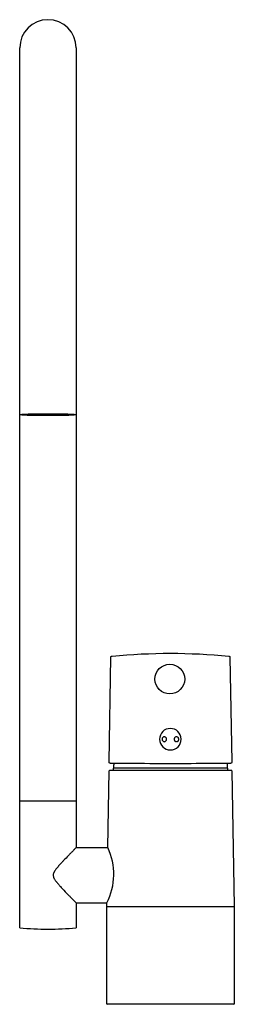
# Model space of a CAD drawing. Header units: millimetres. Extents: x -62 to 26, y 0 to 403.
import ezdxf

# ---------------------------------------------------------------- set-up
doc = ezdxf.new("R2010")
doc.units = ezdxf.units.MM
doc.header["$MEASUREMENT"] = 0
doc.layers.add('PLANNING', color=1, linetype='Continuous')

# ---------------------------------------------------------------- blocks, each defined once
blk = doc.blocks.new('96100000_f')
at = {"layer": 'PLANNING'}
for p, q in [((-61.5, 83.05), (-61.5, 391.03)), ((-38.5, 391.03), (-38.5, 83.05)), ((4.34, 108.37), (4.34, 108.39)), ((-22.95, 96.5), (-23.25, 96.8)), ((22.95, 96.5), (23.25, 96.8)), ((-25.57, 64.05), (-25.02, 95.4)), ((24.82, 95.6), (-24.82, 95.6)), ((23.4, 96.5), (-23.4, 96.5)), ((-23.4, 96.5), (-23.4, 95.6)), ((23.4, 95.6), (23.4, 96.5)), ((25.02, 95.4), (26, 40)), ((-38.5, 83.05), (-61.5, 83.05)), ((-61.5, 31.26), (-61.5, 83.05)), ((-38.5, 83.05), (-38.5, 64.05)), ((-38.5, 64.05), (-25.57, 64.05)), ((-25.57, 64.05), (-25.57, 64.05)), ((-38.5, 41.45), (-38.5, 31.26)), ((-38.5, 41.45), (-25.97, 41.45)), ((-26, 40), (-25.97, 41.45)), ((-26, 0.2), (-26, 40)), ((-26, 40), (26, 40)), ((26, 40), (26, 0.2)), ((25.8, 0), (-25.8, 0))]:
    blk.add_line(p, q, dxfattribs=at)
blk.add_lwpolyline([(-16.96, 98.4), (-22.48, 98.45), (-24.36, 98.48), (-24.46, 98.49), (-24.52, 98.49), (-24.57, 98.5), (-24.6, 98.5), (-24.63, 98.51), (-24.66, 98.51), (-24.68, 98.52), (-24.7, 98.52), (-24.71, 98.52), (-24.72, 98.53), (-24.74, 98.53), (-24.75, 98.54), (-24.77, 98.54), (-24.78, 98.55), (-24.79, 98.55), (-24.81, 98.56), (-24.82, 98.56), (-24.83, 98.57), (-24.84, 98.57), (-24.86, 98.58), (-24.87, 98.59), (-24.88, 98.6), (-24.88, 98.6), (-24.89, 98.6), (-24.89, 98.61), (-24.9, 98.61), (-24.9, 98.62), (-24.91, 98.62), (-24.91, 98.62), (-24.92, 98.63), (-24.92, 98.63), (-24.93, 98.64), (-24.93, 98.64), (-24.94, 98.65), (-24.94, 98.65), (-24.94, 98.66), (-24.95, 98.66), (-24.95, 98.67), (-24.95, 98.67), (-24.96, 98.68), (-24.96, 98.68), (-24.97, 98.69), (-24.97, 98.69), (-24.97, 98.7), (-24.98, 98.7), (-24.98, 98.71), (-24.98, 98.71), (-24.98, 98.72), (-24.99, 98.73), (-24.99, 98.73), (-25, 98.74), (-25, 98.76), (-25.01, 98.77), (-25.01, 98.78), (-25.01, 98.8), (-25.02, 98.81), (-25.02, 98.82), (-25.02, 98.84), (-25.03, 98.85), (-25.03, 98.87), (-25.03, 98.88), (-25.03, 98.9), (-25.04, 98.93), (-25.04, 98.96), (-25.04, 98.99), (-25.04, 99.02), (-25.04, 99.16), (-24.29, 141.88), (-24.29, 141.93), (-24.29, 141.96), (-24.29, 141.99), (-24.29, 142.01), (-24.28, 142.04), (-24.28, 142.05), (-24.28, 142.06), (-24.28, 142.08), (-24.28, 142.09), (-24.27, 142.1), (-24.27, 142.11), (-24.27, 142.12), (-24.26, 142.13), (-24.26, 142.14), (-24.25, 142.16), (-24.25, 142.17), (-24.25, 142.18), (-24.24, 142.18), (-24.24, 142.19), (-24.24, 142.19), (-24.24, 142.2), (-24.23, 142.2), (-24.23, 142.21), (-24.23, 142.21), (-24.22, 142.21), (-24.22, 142.22), (-24.22, 142.22), (-24.21, 142.23), (-24.21, 142.23), (-24.21, 142.24), (-24.2, 142.24), (-24.2, 142.24), (-24.2, 142.25), (-24.19, 142.25), (-24.19, 142.26), (-24.18, 142.26), (-24.18, 142.26), (-24.18, 142.27), (-24.17, 142.27), (-24.17, 142.27), (-24.16, 142.28), (-24.16, 142.28), (-24.15, 142.28), (-24.15, 142.29), (-24.15, 142.29), (-24.14, 142.29), (-24.14, 142.3), (-24.13, 142.3), (-24.12, 142.31), (-24.11, 142.31), (-24.09, 142.32), (-24.08, 142.32), (-24.07, 142.33), (-24.06, 142.33), (-24.05, 142.33), (-24.04, 142.34), (-24.03, 142.34), (-24.01, 142.34), (-24, 142.35), (-23.99, 142.35), (-23.96, 142.35), (-23.94, 142.36), (-23.88, 142.36), (-23.83, 142.37, -0.04766), (23.73, 142.37), (23.78, 142.36), (23.84, 142.36), (23.86, 142.35), (23.89, 142.35), (23.9, 142.35), (23.91, 142.34), (23.93, 142.34), (23.94, 142.34), (23.95, 142.33), (23.96, 142.33), (23.97, 142.33), (23.98, 142.32), (23.99, 142.32), (24.01, 142.31), (24.02, 142.31), (24.03, 142.3), (24.04, 142.3), (24.04, 142.29), (24.05, 142.29), (24.05, 142.29), (24.05, 142.28), (24.06, 142.28), (24.06, 142.28), (24.07, 142.27), (24.07, 142.27), (24.08, 142.27), (24.08, 142.26), (24.08, 142.26), (24.09, 142.26), (24.09, 142.25), (24.1, 142.25), (24.1, 142.24), (24.1, 142.24), (24.11, 142.24), (24.11, 142.23), (24.11, 142.23), (24.12, 142.22), (24.12, 142.22), (24.12, 142.21), (24.13, 142.21), (24.13, 142.21), (24.13, 142.2), (24.14, 142.2), (24.14, 142.19), (24.14, 142.19), (24.14, 142.18), (24.15, 142.18), (24.15, 142.17), (24.15, 142.16), (24.16, 142.14), (24.16, 142.13), (24.17, 142.12), (24.17, 142.11), (24.17, 142.1), (24.18, 142.09), (24.18, 142.08), (24.18, 142.06), (24.18, 142.05), (24.18, 142.04), (24.19, 142.01), (24.19, 141.99), (24.19, 141.96), (24.19, 141.93), (24.19, 141.88), (24.94, 99.16), (24.94, 99.02), (24.94, 98.99), (24.94, 98.96), (24.94, 98.92), (24.93, 98.89), (24.93, 98.88), (24.93, 98.86), (24.93, 98.85), (24.92, 98.83), (24.92, 98.82), (24.92, 98.8), (24.91, 98.79), (24.91, 98.78), (24.91, 98.76), (24.9, 98.75), (24.9, 98.74), (24.89, 98.73), (24.89, 98.72), (24.89, 98.71), (24.88, 98.71), (24.88, 98.7), (24.88, 98.7), (24.87, 98.69), (24.87, 98.69), (24.87, 98.68), (24.86, 98.68), (24.86, 98.67), (24.86, 98.67), (24.85, 98.66), (24.85, 98.66), (24.84, 98.65), (24.84, 98.65), (24.84, 98.64), (24.83, 98.64), (24.83, 98.63), (24.82, 98.63), (24.82, 98.62), (24.81, 98.62), (24.81, 98.61), (24.81, 98.61), (24.8, 98.61), (24.8, 98.6), (24.79, 98.6), (24.78, 98.59), (24.78, 98.59), (24.77, 98.59), (24.77, 98.58), (24.76, 98.58), (24.76, 98.58), (24.75, 98.57), (24.73, 98.56), (24.72, 98.56), (24.71, 98.55), (24.7, 98.55), (24.68, 98.54), (24.67, 98.54), (24.65, 98.53), (24.64, 98.53), (24.63, 98.52), (24.61, 98.52), (24.6, 98.52), (24.57, 98.51), (24.53, 98.51), (24.5, 98.5), (24.47, 98.5), (24.42, 98.49), (24.36, 98.49), (24.26, 98.48), (22.38, 98.45), (16.86, 98.4, -0.00121), (-0.05, 98.37, -0.00121), (-16.96, 98.4)], format="xyb", dxfattribs=at)
blk.add_circle((-0.3, 132.98), 6.07, dxfattribs=at)
for centre, radius, start, end in [((-50, 391.03), 11.5, 360, 180), ((-61.05, 241.23), 0.139, 294.0564, 303.9929), ((-0.06, 108.37), 4.4, 0.376, 0.0004), ((0, 96.5), 23.25, 175.173, 179.251), ((0, 96.5), 23.25, 0.749, 4.8308), ((-24.82, 95.4), 0.2, 90, 179.25), ((24.82, 95.4), 0.2, 0.75, 90), ((-48.95, 53.15), 25.8, 333.0165, 24.9835), ((-45.64, 52.75), 2.22, 178.3005, 184.3205), ((-50, 160.75), 130, 264.9249, 275.0751), ((-25.8, 0.2), 0.2, 180, 270), ((25.8, 0.2), 0.2, 270, 0)]:
    blk.add_arc(centre, radius, start, end, dxfattribs=at)
for points in [[(-61.5, 241.05), (-61.5, 241.45), (-50, 241.45)], [(-50, 240.65), (-61.5, 240.65), (-61.5, 241.05)], [(-50, 241.45), (-38.5, 241.45), (-38.5, 241.05)], [(-38.5, 241.05), (-38.5, 240.65), (-50, 240.65)]]:
    blk.add_rational_spline(points, [1, 0.707106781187, 1], degree=2, dxfattribs=at)
for points, knots in [([(-1.59, 108.35), (-1.59, 108.29), (-1.6, 108.16), (-1.67, 107.91), (-1.84, 107.64), (-2.15, 107.41), (-2.53, 107.33), (-2.9, 107.42), (-3.21, 107.65), (-3.41, 107.98), (-3.48, 108.37), (-3.41, 108.76), (-3.2, 109.09), (-2.88, 109.31), (-2.5, 109.39), (-2.14, 109.3), (-1.84, 109.07), (-1.67, 108.8), (-1.6, 108.55), (-1.59, 108.42), (-1.59, 108.35)], [0, 0, 0, 0, 0.19209, 0.3832, 0.764431, 1.131977, 1.513935, 1.903465, 2.253962, 2.648926, 3.03521, 3.428052, 3.812974, 4.185479, 4.561302, 4.944276, 5.284326, 5.670865, 5.873545, 6.073158, 6.073158, 6.073158, 6.073158]), ([(3.36, 108.35), (3.35, 108.22), (3.3, 107.96), (3.1, 107.63), (2.79, 107.41), (2.43, 107.33), (2.06, 107.41), (1.75, 107.63), (1.57, 107.91), (1.5, 108.17), (1.49, 108.38), (1.51, 108.58), (1.59, 108.84), (1.78, 109.11), (2.1, 109.32), (2.46, 109.38), (2.82, 109.29), (3.12, 109.07), (3.31, 108.74), (3.36, 108.48), (3.36, 108.35)], [0, 0, 0, 0, 0.391323, 0.775858, 1.147105, 1.505826, 1.860365, 2.237847, 2.625324, 2.837348, 3.04249, 3.246645, 3.458026, 3.84758, 4.22704, 4.579262, 4.935308, 5.303716, 5.685074, 6.07313, 6.07313, 6.07313, 6.07313]), ([(-38.51, 64.05), (-38.54, 64.02), (-38.67, 63.89), (-38.9, 63.66), (-39.15, 63.4), (-39.44, 63.09), (-39.82, 62.71), (-40.26, 62.26), (-40.88, 61.62), (-41.98, 60.49), (-43.23, 59.19), (-44.37, 57.96), (-45.24, 57.02), (-46.09, 56.05), (-46.8, 55.16), (-47.19, 54.6), (-47.37, 54.31), (-47.48, 54.12), (-47.55, 53.97), (-47.61, 53.85), (-47.64, 53.77), (-47.68, 53.69), (-47.72, 53.59), (-47.81, 53.3), (-47.86, 53.03), (-47.86, 52.82)], [-29.684707, -29.684707, -29.684707, -29.684707, -29.562758, -29.122373, -28.723259, -28.475961, -27.853164, -27.100384, -26.596376, -25.193136, -22.355112, -21.18332, -20.164652, -18.526387, -17.308502, -16.741149, -16.481371, -16.288648, -16.076334, -15.986735, -15.879718, -15.837648, -15.699316, -15.566591, -14.913403, -14.913403, -14.913403, -14.913403]), ([(-47.86, 52.58), (-47.84, 52.37), (-47.78, 52.09), (-47.66, 51.76), (-47.6, 51.62), (-47.56, 51.54), (-47.54, 51.5), (-47.51, 51.45), (-47.47, 51.37), (-47.37, 51.2), (-47.2, 50.92), (-46.96, 50.57), (-46.72, 50.26), (-46.45, 49.91), (-46.09, 49.47), (-45.56, 48.85), (-44.69, 47.88), (-43.26, 46.35), (-41.79, 44.82), (-40.44, 43.43), (-39.61, 42.59), (-39.03, 41.99), (-38.72, 41.66), (-38.59, 41.54), (-38.5, 41.45)], [-14.680142, -14.680142, -14.680142, -14.680142, -14.033569, -13.816355, -13.651649, -13.576904, -13.541711, -13.515964, -13.396377, -13.287365, -12.90644, -12.416147, -12.02401, -11.731624, -11.070107, -10.33915, -9.266648, -7.166396, -4.072514, -2.881704, -1.364314, -0.536535, -0.377167, 0, 0, 0, 0])]:
    blk.add_open_spline(points, degree=3, knots=knots, dxfattribs=at)

msp = doc.modelspace()

# ---------------------------------------------------------------- block references
msp.add_blockref('96100000_f', (0, 0))

doc.saveas('drawing.dxf')
